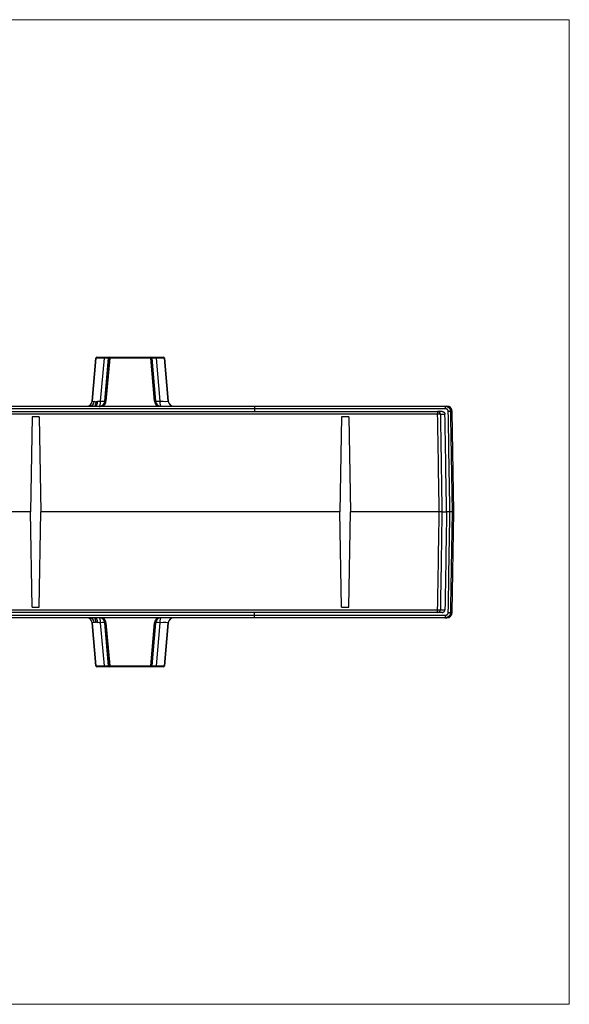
# Model space of a CAD drawing. Header units: millimetres. Extents: x 20 to 821, y 20 to 574.
# Tile 2 of 15: x 317 to 418, y 20 to 201. Entities that reach past the tile are written whole.
import ezdxf

# ---------------------------------------------------------------- set-up
doc = ezdxf.new("R2010")
doc.units = ezdxf.units.MM
doc.layers.add('1', color=7, linetype='Continuous', true_color=0xffffff)

msp = doc.modelspace()

# ---------------------------------------------------------------- linework, layer by layer
at = {"layer": '1', "color": 8, "linetype": 'Continuous', "lineweight": 18}
for p, q in [((418, 201.33), (221.5, 201.33)), ((418, 201.33), (418, 20)), ((221.5, 20), (418, 20))]:
    msp.add_line(p, q, dxfattribs=at)
at = {"layer": '1', "color": 18, "linetype": 'Continuous', "lineweight": 25}
for p, q in [((330.84, 138.98), (330.15, 131.08)), ((330.15, 131.08), (330.84, 138.98)), ((330.84, 138.98), (330.84, 138.98)), ((331.04, 139.17), (331.04, 139.17)), ((331.04, 139.17), (332.45, 139.17)), ((331.71, 131.06), (332.4, 138.99)), ((332.45, 139.17), (333.38, 139.17)), ((333.18, 138.98), (332.49, 131.08)), ((332.49, 131.08), (333.19, 138.98)), ((333.39, 138.97), (332.69, 131.06)), ((333.19, 138.98), (333.18, 138.98)), ((333.38, 139.17), (333.39, 139.17)), ((333.39, 139.17), (340.93, 139.17)), ((340.93, 138.97), (333.39, 138.97)), ((340.93, 139.17), (340.94, 139.17)), ((341.62, 131.06), (340.93, 138.97)), ((340.94, 139.17), (341.87, 139.17)), ((341.13, 138.98), (341.13, 138.98)), ((341.83, 131.08), (341.13, 138.98)), ((341.13, 138.98), (341.82, 131.08)), ((341.87, 139.17), (343.28, 139.17)), ((341.92, 138.99), (342.61, 131.06)), ((343.28, 139.17), (343.28, 139.17)), ((343.48, 138.98), (344.17, 131.08)), ((343.48, 138.98), (343.48, 138.98)), ((344.17, 131.08), (343.48, 138.98)), ((330.15, 131.08), (330.15, 131.08)), ((332.49, 131.08), (332.49, 131.08)), ((341.82, 131.08), (341.83, 131.08)), ((344.17, 131.08), (344.17, 131.08)), ((245.74, 129.17), (393.76, 129.17)), ((279.45, 130.17), (360.05, 130.17)), ((360.05, 129.67), (279.45, 129.67)), ((360.05, 130.17), (395.11, 130.17)), ((394.6, 129.17), (393.76, 129.17)), ((393.76, 129.17), (393.76, 128.68)), ((395.11, 130.17), (395.43, 130.17)), ((396.43, 129.18), (396.12, 129.18)), ((396.76, 110.67), (396.43, 129.18)), ((393.76, 128.68), (245.74, 128.68)), ((319.08, 128.18), (318.78, 110.67)), ((320.42, 128.18), (319.08, 128.18)), ((320.42, 128.18), (320.72, 110.67)), ((376.08, 128.18), (375.78, 110.67)), ((377.42, 128.18), (376.08, 128.18)), ((377.42, 128.18), (377.72, 110.67)), ((394.26, 128.68), (395.11, 128.68)), ((318.78, 110.67), (263.72, 110.67)), ((319.08, 93.15), (318.78, 110.67)), ((320.42, 93.15), (320.72, 110.67)), ((375.78, 110.67), (320.72, 110.67)), ((376.08, 93.15), (375.78, 110.67)), ((377.42, 93.15), (377.72, 110.67)), ((394.05, 110.67), (377.72, 110.67)), ((394.55, 110.67), (395.41, 110.67)), ((396.03, 110.67), (395.41, 110.67)), ((396.43, 92.15), (396.76, 110.67)), ((396.43, 110.67), (396.76, 110.67)), ((245.74, 92.66), (393.76, 92.66)), ((319.08, 93.15), (320.42, 93.15)), ((376.08, 93.15), (377.42, 93.15)), ((393.76, 92.17), (393.76, 92.66)), ((394.26, 92.66), (395.11, 92.66)), ((393.76, 92.17), (245.74, 92.17)), ((279.45, 91.67), (360.05, 91.67)), ((360.05, 91.17), (279.45, 91.17)), ((395.11, 91.17), (360.05, 91.17)), ((394.6, 92.17), (393.76, 92.17)), ((395.11, 91.17), (395.43, 91.17)), ((396.43, 92.15), (396.12, 92.15)), ((330.84, 82.35), (330.15, 90.25)), ((330.15, 90.25), (330.15, 90.25)), ((330.15, 90.25), (330.84, 82.35)), ((332.4, 82.35), (331.71, 90.27)), ((332.49, 90.25), (333.18, 82.35)), ((332.49, 90.25), (332.49, 90.25)), ((333.19, 82.35), (332.49, 90.25)), ((332.69, 90.27), (333.39, 82.36)), ((340.93, 82.36), (341.62, 90.27)), ((341.13, 82.35), (341.83, 90.25)), ((341.82, 90.25), (341.13, 82.35)), ((341.83, 90.25), (341.82, 90.25)), ((342.61, 90.27), (341.92, 82.35)), ((343.48, 82.35), (344.17, 90.25)), ((344.17, 90.25), (343.48, 82.35)), ((344.17, 90.25), (344.17, 90.25)), ((330.84, 82.35), (330.84, 82.35)), ((331.04, 82.17), (331.04, 82.17)), ((332.45, 82.17), (331.04, 82.17)), ((333.38, 82.17), (332.45, 82.17)), ((333.18, 82.35), (333.19, 82.35)), ((333.39, 82.17), (333.38, 82.17)), ((333.39, 82.36), (340.93, 82.36)), ((340.93, 82.17), (333.39, 82.17)), ((340.94, 82.17), (340.93, 82.17)), ((341.87, 82.17), (340.94, 82.17)), ((341.13, 82.35), (341.13, 82.35)), ((343.28, 82.17), (341.87, 82.17)), ((343.28, 82.17), (343.28, 82.17)), ((343.48, 82.35), (343.48, 82.35))]:
    msp.add_line(p, q, dxfattribs=at)
for centre, start, end in [((395.43, 129.17), 1, 90), ((395.43, 92.17), 270, 359)]:
    msp.add_arc(centre, 1, start, end, dxfattribs=at)
for centre, major_axis, ratio, start_param, end_param in [((331.04, 138.97), (0, -0.2), 1, 3.141593, 4.625123), ((331.04, 138.97), (0, -0.2), 1, 3.141593, 4.625123), ((332.85, 138.97), (2.01, -0.02), 0.008631, 1.793665, 3.140738), ((332.45, 138.97), (0, -0.2), 0.214625, 3.141593, 4.608525), ((332.18, 138.97), (-1.01, -0.02), 0.017179, 3.139964, 4.487037), ((333.38, 138.97), (0, -0.2), 1, 3.141593, 4.625123), ((333.39, 138.97), (0, -0.2), 1, 3.141593, 4.625123), ((333.39, 138.97), (-0.199, 0.017), 0.013822, 4.7146, 6.283011), ((333.39, 138.97), (0, 0.2), 0.000998, 0, 1.556834), ((340.93, 138.97), (0, 0.2), 1, 4.799655, 6.283185), ((340.93, 138.97), (0, -0.2), 0.000998, 3.141593, 4.698426), ((340.93, 138.97), (0.199, 0.017), 0.013996, 0.000175, 1.570574), ((340.94, 138.97), (0, -0.2), 1, 1.658063, 3.141593), ((342.14, 138.97), (1.01, -0.02), 0.017179, 1.796148, 3.143221), ((341.87, 138.97), (0, -0.2), 0.214625, 1.67466, 3.141593), ((341.47, 138.97), (-2.01, -0.02), 0.008631, 3.142448, 4.489521), ((343.28, 138.97), (0, -0.2), 1, 1.658063, 3.141593), ((343.28, 138.97), (0, -0.2), 1, 1.658063, 3.141593), ((329.15, 131.17), (0, -1), 1, 0, 1.48353), ((329.15, 131.17), (0, -1), 1, 0, 1.48353), ((329.72, 131.17), (0, -1), 0.808602, 0, 1.449185), ((332.16, 131.17), (-2.02, -0.09), 0.042686, 6.277749, 6.903965), ((330.72, 131.17), (0, -1), 0.474097, 0, 1.452831), ((332.16, 131.17), (-2.02, -0.09), 0.042686, 1.065366, 1.341637), ((331.5, 131.17), (0, -1), 1, 0, 1.48353), ((331.5, 131.17), (0, -1), 0.214625, 0, 1.466933), ((331.5, 131.17), (0.734, -0.679), 0.999997, 5.475033, 6.942001), ((331.5, 131.17), (0.996, -0.087), 0.086842, 4.935937, 6.28301), ((331.5, 131.17), (0.881, -0.815), 0.999998, 6.040473, 6.942521), ((332.69, 131.06), (-0.199, 0.017), 0.013822, 4.7146, 6.283011), ((341.62, 131.06), (0.199, 0.017), 0.013996, 0.000175, 1.570574), ((342.82, 131.17), (-0.82, -0.876), 0.999998, 5.552506, 6.454562), ((342.82, 131.17), (-0.684, -0.729), 0.999997, 5.553028, 7.036557), ((342.82, 131.17), (0.996, 0.087), 0.086842, 3.141768, 4.488841), ((342.82, 131.17), (0, -1), 1, 4.799655, 6.283185), ((342.15, 131.17), (2.02, -0.09), 0.042686, 4.941548, 6.288621), ((342.82, 131.17), (0, -1), 0.214625, 4.816253, 6.283185), ((345.17, 131.17), (0, -1), 1, 4.799655, 6.283185), ((345.17, 131.17), (0, -1), 1, 4.799655, 6.283185), ((331.52, 129.97), (-0.003, 0.2), 0.000767, 0.000003, 1.556819), ((393.76, 128.67), (0, 0.5), 0.997162, 4.729842, 6.283185), ((395.11, 129.67), (0, 0.5), 0.194601, 4.729815, 6.283185), ((395.62, 129.18), (0.5, 0.008), 0.014368, 0.039485, 1.371865), ((393.76, 128.67), (0.5, 0.008), 0.01745, 0.075362, 1.570514), ((393.76, 92.67), (0, 0.5), 0.997162, 3.141593, 4.694936), ((393.76, 92.67), (0.5, -0.008), 0.01745, 4.712671, 6.207824), ((329.15, 90.17), (0, 1), 1, 4.799655, 6.283185), ((329.15, 90.17), (0, 1), 1, 4.799655, 6.283185), ((329.72, 90.17), (0, 1), 0.808602, 4.834, 6.283185), ((330.72, 90.17), (0, 1), 0.473527, 4.830332, 6.283185), ((331.5, 90.17), (0, 1), 0.214625, 4.816253, 6.283185), ((331.5, 90.17), (0, 1), 1, 4.799655, 6.283185), ((331.5, 90.17), (-0.734, -0.679), 0.999997, 2.482777, 3.948324), ((331.5, 90.16), (-0.881, -0.815), 0.999998, 2.482257, 3.384324), ((342.82, 90.16), (0.82, -0.876), 0.999998, 2.970216, 3.872272), ((342.82, 90.17), (0.684, -0.729), 0.999997, 2.388221, 3.87175), ((342.82, 90.17), (0, -1), 1, 3.141593, 4.625123), ((342.82, 90.17), (0, -1), 0.214625, 3.141593, 4.608525), ((345.17, 90.17), (0, -1), 1, 3.141593, 4.625123), ((345.17, 90.17), (0, -1), 1, 3.141593, 4.625123), ((395.62, 92.16), (0.5, -0.008), 0.014251, 4.911295, 6.2437), ((332.16, 90.17), (2.02, -0.09), 0.042686, 2.520813, 3.147028), ((332.16, 90.17), (2.02, -0.09), 0.042686, 1.799955, 2.075584), ((331.5, 90.17), (-0.996, -0.087), 0.086842, 3.141768, 4.488841), ((332.69, 90.27), (-0.199, -0.017), 0.013822, 0.000175, 1.568585), ((341.62, 90.27), (0.199, -0.017), 0.013996, 4.712612, 6.283011), ((342.82, 90.17), (-0.996, 0.087), 0.086842, 4.935937, 6.28301), ((342.15, 90.17), (-2.02, -0.09), 0.042686, 3.136157, 4.48323), ((331.04, 82.37), (0, 0.2), 1, 1.658063, 3.141593), ((331.04, 82.37), (0, 0.2), 1, 1.658063, 3.141593), ((332.85, 82.37), (-2.01, -0.02), 0.008631, 0.000855, 1.347928), ((332.45, 82.37), (0, 0.2), 0.214625, 1.67466, 3.141593), ((332.18, 82.37), (1.01, -0.02), 0.017179, 4.93774, 6.284814), ((333.38, 82.37), (0, 0.2), 1, 1.658063, 3.141593), ((333.39, 82.37), (-0.199, -0.017), 0.013822, 0.000175, 1.568585), ((333.39, 82.37), (0, 0.2), 1, 1.658063, 3.141593), ((333.39, 82.37), (0, 0.2), 0.000998, 1.584759, 3.141593), ((340.93, 82.37), (0, -0.2), 0.000998, 4.726352, 6.283185), ((340.93, 82.37), (0.199, -0.017), 0.013996, 4.712612, 6.283011), ((340.93, 82.37), (0, 0.2), 1, 3.141593, 4.625123), ((340.94, 82.37), (0, 0.2), 1, 3.141593, 4.625123), ((342.14, 82.37), (-1.01, -0.02), 0.017179, 6.281557, 7.62863), ((341.87, 82.37), (0, 0.2), 0.214625, 3.141593, 4.608525), ((341.47, 82.37), (2.01, -0.02), 0.008631, 4.935257, 6.28233), ((343.28, 82.37), (0, 0.2), 1, 3.141593, 4.625123), ((343.28, 82.37), (0, 0.2), 1, 3.141593, 4.625123)]:
    msp.add_ellipse(centre, major_axis=major_axis, ratio=ratio, start_param=start_param, end_param=end_param, dxfattribs=at)
for points, knots in [([(330.53, 131.05), (330.55, 131.04), (330.58, 131.04), (330.63, 131.03), (330.65, 131.02), (330.69, 131), (330.7, 131), (330.73, 130.99), (330.74, 130.98), (330.78, 130.96), (330.81, 130.94), (330.84, 130.92)], [0, 0, 0, 0, 0.25, 0.25, 0.5, 0.5, 0.625, 0.625, 0.75, 0.75, 1, 1, 1, 1]), ([(330.84, 130.92), (330.84, 130.91), (330.83, 130.9), (330.83, 130.88), (330.83, 130.87), (330.83, 130.84), (330.83, 130.82), (330.82, 130.77), (330.81, 130.73), (330.79, 130.61), (330.78, 130.54), (330.74, 130.44), (330.73, 130.4), (330.71, 130.35), (330.7, 130.34), (330.69, 130.31), (330.68, 130.29), (330.66, 130.25), (330.65, 130.22), (330.63, 130.18), (330.62, 130.17), (330.62, 130.17)], [0, 0, 0, 0, 0.034331, 0.034331, 0.068662, 0.068662, 0.137325, 0.137325, 0.27465, 0.27465, 0.5493, 0.5493, 0.686625, 0.686625, 0.755287, 0.755287, 0.823949, 0.823949, 0.961274, 0.961274, 1, 1, 1, 1]), ([(330.84, 130.92), (330.85, 130.93), (330.86, 130.94), (330.89, 130.96), (330.9, 130.97), (330.94, 130.99), (330.97, 131), (331.02, 131.02), (331.03, 131.02), (331.06, 131.03), (331.08, 131.04), (331.13, 131.04), (331.16, 131.05), (331.19, 131.05)], [0, 0, 0, 0, 0.125, 0.125, 0.25, 0.25, 0.5, 0.5, 0.625, 0.625, 0.75, 0.75, 1, 1, 1, 1]), ([(395.21, 129.68), (395.14, 129.68), (394.99, 129.68), (394.78, 129.68), (394.56, 129.68), (394.35, 129.68), (394.13, 129.68), (393.92, 129.68), (393.7, 129.68), (393.48, 129.68), (393.27, 129.68), (393.05, 129.68), (392.84, 129.68), (392.62, 129.68), (392.41, 129.68), (392.19, 129.68), (391.97, 129.68), (391.76, 129.68), (391.54, 129.68), (391.32, 129.68), (391.11, 129.68), (390.89, 129.68), (390.68, 129.68), (390.46, 129.68), (390.24, 129.68), (390.03, 129.68), (389.81, 129.68), (389.59, 129.68), (389.38, 129.68), (389.16, 129.68), (388.94, 129.68), (388.73, 129.68), (388.51, 129.68), (388.29, 129.68), (388.08, 129.68), (387.86, 129.68), (387.64, 129.68), (387.42, 129.68), (387.21, 129.68), (386.99, 129.68), (386.77, 129.68), (386.56, 129.68), (386.34, 129.68), (386.12, 129.68), (385.9, 129.68), (385.69, 129.68), (385.47, 129.68), (385.25, 129.68), (385.03, 129.68), (384.82, 129.68), (384.6, 129.68), (384.38, 129.68), (384.16, 129.68), (383.95, 129.68), (383.73, 129.68), (383.51, 129.68), (383.29, 129.68), (383.07, 129.68), (382.86, 129.68), (382.64, 129.68), (382.42, 129.68), (382.2, 129.68), (381.98, 129.68), (381.77, 129.68), (381.55, 129.68), (381.33, 129.68), (381.11, 129.68), (380.89, 129.68), (380.67, 129.68), (380.46, 129.68), (380.24, 129.68), (380.02, 129.68), (379.8, 129.68), (379.58, 129.68), (379.36, 129.68), (379.15, 129.68), (378.93, 129.68), (378.71, 129.68), (378.49, 129.68), (378.27, 129.68), (378.05, 129.68), (377.83, 129.68), (377.62, 129.68), (377.4, 129.68), (377.18, 129.68), (376.96, 129.68), (376.74, 129.68), (376.52, 129.68), (376.3, 129.68), (376.08, 129.68), (375.86, 129.68), (375.65, 129.68), (375.43, 129.68), (375.21, 129.68), (374.99, 129.68), (374.77, 129.68), (374.55, 129.68), (374.33, 129.68), (374.11, 129.68), (373.89, 129.68), (373.67, 129.68), (373.45, 129.68), (373.23, 129.68), (373.02, 129.68), (372.8, 129.68), (372.58, 129.68), (372.36, 129.68), (372.14, 129.68), (371.92, 129.68), (371.7, 129.68), (371.48, 129.68), (371.26, 129.68), (371.04, 129.68), (370.82, 129.68), (370.6, 129.68), (370.38, 129.68), (370.16, 129.68), (369.94, 129.68), (369.72, 129.68), (369.5, 129.68), (369.28, 129.68), (369.07, 129.68), (368.85, 129.68), (368.63, 129.68), (368.41, 129.68), (368.19, 129.68), (367.97, 129.68), (367.75, 129.68), (367.53, 129.68), (367.31, 129.68), (367.09, 129.68), (366.87, 129.68), (366.65, 129.68), (366.43, 129.68), (366.21, 129.68), (365.99, 129.68), (365.77, 129.68), (365.55, 129.68), (365.33, 129.68), (365.11, 129.68), (364.89, 129.68), (364.67, 129.68), (364.45, 129.68), (364.23, 129.68), (364.01, 129.68), (363.79, 129.68), (363.57, 129.68), (363.35, 129.68), (363.13, 129.68), (362.91, 129.68), (362.69, 129.68), (362.47, 129.68), (362.25, 129.68), (362.03, 129.68), (361.81, 129.68), (361.59, 129.68), (361.37, 129.68), (361.15, 129.68), (360.93, 129.68), (360.71, 129.68), (360.49, 129.68), (360.27, 129.68), (360.12, 129.68), (360.05, 129.68)], [0, 0, 0, 0, 0.006204, 0.012408, 0.018612, 0.024816, 0.03102, 0.037225, 0.043429, 0.049634, 0.055838, 0.062043, 0.068248, 0.074453, 0.080658, 0.086863, 0.093068, 0.099273, 0.105479, 0.111684, 0.11789, 0.124095, 0.130301, 0.136507, 0.142713, 0.148919, 0.155125, 0.161331, 0.167537, 0.173744, 0.17995, 0.186157, 0.192363, 0.19857, 0.204777, 0.210984, 0.217191, 0.223398, 0.229605, 0.235812, 0.242019, 0.248227, 0.254434, 0.260642, 0.26685, 0.273058, 0.279266, 0.285474, 0.291682, 0.29789, 0.304098, 0.310306, 0.316515, 0.322723, 0.328932, 0.335141, 0.34135, 0.347558, 0.353767, 0.359977, 0.366186, 0.372395, 0.378604, 0.384814, 0.391023, 0.397233, 0.403443, 0.409652, 0.415862, 0.422072, 0.428282, 0.434493, 0.440703, 0.446913, 0.453124, 0.459334, 0.465545, 0.471756, 0.477966, 0.484177, 0.490388, 0.496599, 0.502811, 0.509022, 0.515233, 0.521445, 0.527656, 0.533868, 0.54008, 0.546291, 0.552503, 0.558715, 0.564927, 0.57114, 0.577352, 0.583564, 0.589777, 0.595989, 0.602202, 0.608414, 0.614627, 0.62084, 0.627053, 0.633266, 0.639479, 0.645693, 0.651906, 0.65812, 0.664333, 0.670547, 0.67676, 0.682974, 0.689188, 0.695402, 0.701616, 0.70783, 0.714045, 0.720259, 0.726474, 0.732688, 0.738903, 0.745118, 0.751332, 0.757547, 0.763762, 0.769977, 0.776193, 0.782408, 0.788623, 0.794839, 0.801054, 0.80727, 0.813486, 0.819701, 0.825917, 0.832133, 0.838349, 0.844566, 0.850782, 0.856998, 0.863215, 0.869431, 0.875648, 0.881865, 0.888081, 0.894298, 0.900515, 0.906733, 0.91295, 0.919167, 0.925384, 0.931602, 0.937819, 0.944037, 0.950255, 0.956473, 0.962691, 0.968909, 0.975127, 0.981345, 0.987563, 0.993782, 1, 1, 1, 1]), ([(394.6, 129.17), (394.64, 129.17), (394.67, 129.16), (394.71, 129.15), (394.73, 129.15), (394.76, 129.14), (394.78, 129.14), (394.82, 129.12), (394.85, 129.1), (394.89, 129.08), (394.9, 129.07), (394.93, 129.05), (394.94, 129.04), (394.98, 129), (395, 128.98), (395.02, 128.95), (395.03, 128.94), (395.03, 128.92), (395.04, 128.92), (395.05, 128.9), (395.06, 128.88), (395.08, 128.84), (395.09, 128.81), (395.1, 128.76), (395.1, 128.74), (395.1, 128.71), (395.11, 128.69), (395.11, 128.68)], [0, 0, 0, 0, 0.125, 0.125, 0.1875, 0.1875, 0.25, 0.25, 0.375, 0.375, 0.4375, 0.4375, 0.5, 0.5, 0.625, 0.625, 0.65625, 0.65625, 0.6875, 0.6875, 0.75, 0.75, 0.875, 0.875, 0.9375, 0.9375, 1, 1, 1, 1]), ([(395.11, 130.17), (395.12, 130.17), (395.13, 130.17), (395.14, 130.17), (395.16, 130.17), (395.18, 130.16), (395.19, 130.16), (395.21, 130.16), (395.22, 130.16), (395.24, 130.16), (395.26, 130.16), (395.27, 130.15), (395.29, 130.15), (395.3, 130.15), (395.32, 130.15), (395.33, 130.14), (395.35, 130.14), (395.36, 130.13), (395.38, 130.13), (395.39, 130.13), (395.41, 130.12), (395.42, 130.12), (395.44, 130.11), (395.45, 130.11), (395.46, 130.1), (395.48, 130.1), (395.49, 130.09), (395.51, 130.09), (395.52, 130.08), (395.53, 130.07), (395.55, 130.07), (395.56, 130.06), (395.57, 130.05), (395.59, 130.05), (395.6, 130.04), (395.61, 130.03), (395.62, 130.03), (395.64, 130.02), (395.65, 130.01), (395.66, 130), (395.67, 130), (395.68, 129.99), (395.7, 129.98), (395.71, 129.97), (395.72, 129.96), (395.73, 129.96), (395.74, 129.95), (395.75, 129.94), (395.76, 129.93), (395.77, 129.92), (395.78, 129.91), (395.79, 129.9), (395.8, 129.89), (395.81, 129.88), (395.82, 129.87), (395.83, 129.86), (395.84, 129.86), (395.85, 129.85), (395.86, 129.84), (395.87, 129.83), (395.88, 129.82), (395.88, 129.81), (395.89, 129.8), (395.9, 129.79), (395.91, 129.78), (395.92, 129.77), (395.92, 129.75), (395.93, 129.74), (395.94, 129.73), (395.95, 129.72), (395.95, 129.71), (395.96, 129.7), (395.97, 129.69), (395.97, 129.68), (395.98, 129.67), (395.98, 129.66), (395.99, 129.65), (396, 129.64), (396, 129.63), (396.01, 129.62), (396.01, 129.61), (396.02, 129.6), (396.02, 129.58), (396.03, 129.57), (396.03, 129.56), (396.04, 129.55), (396.04, 129.54), (396.05, 129.53), (396.05, 129.52), (396.05, 129.51), (396.06, 129.5), (396.06, 129.49), (396.07, 129.48), (396.07, 129.47), (396.07, 129.46), (396.08, 129.44), (396.08, 129.43), (396.08, 129.42), (396.08, 129.41), (396.09, 129.4), (396.09, 129.39), (396.09, 129.38), (396.09, 129.37), (396.1, 129.36), (396.1, 129.35), (396.1, 129.34), (396.1, 129.33), (396.1, 129.32), (396.11, 129.31), (396.11, 129.3), (396.11, 129.29), (396.11, 129.28), (396.11, 129.26), (396.11, 129.25), (396.11, 129.24), (396.11, 129.23), (396.11, 129.22), (396.11, 129.21), (396.11, 129.2), (396.12, 129.19), (396.12, 129.19), (396.12, 129.18)], [0, 0, 0, 0, 0.010465, 0.020896, 0.031291, 0.041651, 0.051975, 0.062265, 0.072519, 0.082739, 0.092923, 0.103072, 0.113185, 0.123264, 0.133307, 0.143316, 0.153289, 0.163227, 0.17313, 0.182998, 0.192831, 0.202628, 0.212391, 0.222118, 0.23181, 0.241468, 0.25109, 0.260677, 0.270229, 0.279746, 0.289228, 0.298675, 0.308087, 0.317463, 0.326805, 0.336112, 0.345383, 0.35462, 0.363822, 0.372988, 0.38212, 0.391217, 0.400278, 0.409305, 0.418297, 0.427253, 0.436175, 0.445062, 0.453914, 0.462731, 0.471513, 0.48026, 0.488972, 0.497649, 0.506292, 0.514899, 0.523472, 0.532009, 0.540512, 0.54898, 0.557413, 0.565812, 0.574175, 0.582504, 0.590797, 0.599056, 0.607281, 0.61547, 0.623624, 0.631744, 0.639829, 0.64788, 0.655895, 0.663876, 0.671822, 0.679733, 0.68761, 0.695452, 0.703259, 0.711032, 0.71877, 0.726473, 0.734141, 0.741775, 0.749375, 0.75694, 0.76447, 0.771965, 0.779426, 0.786853, 0.794244, 0.801602, 0.808924, 0.816213, 0.823466, 0.830686, 0.83787, 0.845021, 0.852137, 0.859218, 0.866265, 0.873278, 0.880256, 0.8872, 0.894109, 0.900984, 0.907825, 0.914631, 0.921404, 0.928142, 0.934845, 0.941514, 0.94815, 0.95475, 0.961317, 0.96785, 0.974348, 0.980812, 0.987242, 0.993638, 1, 1, 1, 1]), ([(395.71, 129.18), (395.71, 129.19), (395.71, 129.2), (395.71, 129.21), (395.71, 129.22), (395.71, 129.23), (395.71, 129.24), (395.71, 129.25), (395.71, 129.27), (395.7, 129.28), (395.7, 129.29), (395.7, 129.3), (395.7, 129.31), (395.69, 129.32), (395.69, 129.33), (395.69, 129.34), (395.68, 129.35), (395.68, 129.36), (395.67, 129.39), (395.65, 129.42), (395.63, 129.46), (395.59, 129.5), (395.56, 129.54), (395.51, 129.58), (395.46, 129.61), (395.41, 129.63), (395.38, 129.65), (395.36, 129.65), (395.34, 129.66), (395.32, 129.66), (395.29, 129.67), (395.27, 129.67), (395.25, 129.67), (395.23, 129.68), (395.22, 129.68), (395.21, 129.68)], [0, 0, 0, 0, 0.014991, 0.02991, 0.044767, 0.059569, 0.074324, 0.08904, 0.103726, 0.11839, 0.13304, 0.147684, 0.162332, 0.17699, 0.191669, 0.206375, 0.221117, 0.235904, 0.250743, 0.312968, 0.37493, 0.437255, 0.500555, 0.583379, 0.66614, 0.750214, 0.778066, 0.805781, 0.833407, 0.860992, 0.888585, 0.916234, 0.943988, 0.971894, 1, 1, 1, 1]), ([(394.26, 128.68), (394.27, 128.34), (394.27, 128.01), (394.3, 126.34), (394.32, 125.01), (394.41, 119.34), (394.48, 115), (394.55, 110.67)], [0, 0, 0, 0, 0.055513, 0.055513, 0.277564, 0.277564, 1, 1, 1, 1]), ([(394.55, 110.67), (394.55, 110.67), (394.54, 110.67), (394.53, 110.67), (394.53, 110.67), (394.52, 110.67), (394.51, 110.67), (394.49, 110.67), (394.47, 110.67), (394.45, 110.67), (394.44, 110.67), (394.42, 110.67), (394.4, 110.67), (394.37, 110.67), (394.35, 110.67), (394.31, 110.67), (394.29, 110.67), (394.26, 110.67), (394.25, 110.67), (394.21, 110.67), (394.18, 110.67), (394.13, 110.67), (394.12, 110.67), (394.08, 110.67), (394.07, 110.67), (394.05, 110.67)], [0, 0, 0, 0, 0.125, 0.125, 0.1875, 0.1875, 0.25, 0.25, 0.375, 0.375, 0.4375, 0.4375, 0.5, 0.5, 0.625, 0.625, 0.6875, 0.6875, 0.75, 0.75, 0.875, 0.875, 0.9375, 0.9375, 1, 1, 1, 1]), ([(394.55, 110.67), (394.55, 110.33), (394.54, 110), (394.51, 108.33), (394.49, 107), (394.4, 101.33), (394.33, 96.99), (394.26, 92.66)], [0, 0, 0, 0, 0.055513, 0.055513, 0.277564, 0.277564, 1, 1, 1, 1]), ([(396.43, 110.67), (396.43, 110.67), (396.42, 110.67), (396.4, 110.67), (396.38, 110.67), (396.37, 110.67), (396.34, 110.67), (396.33, 110.67), (396.3, 110.67), (396.29, 110.67), (396.27, 110.67), (396.26, 110.67), (396.23, 110.67), (396.21, 110.67), (396.17, 110.67), (396.16, 110.67), (396.13, 110.67), (396.12, 110.67), (396.08, 110.67), (396.06, 110.67), (396.03, 110.67)], [0, 0, 0, 0, 0.125, 0.25, 0.25, 0.375, 0.375, 0.5, 0.5, 0.5625, 0.5625, 0.625, 0.625, 0.75, 0.75, 0.8125, 0.8125, 0.875, 0.875, 1, 1, 1, 1]), ([(394.6, 92.17), (394.64, 92.17), (394.67, 92.17), (394.71, 92.18), (394.73, 92.18), (394.76, 92.19), (394.78, 92.2), (394.82, 92.22), (394.85, 92.23), (394.89, 92.26), (394.9, 92.27), (394.93, 92.29), (394.94, 92.3), (394.98, 92.33), (395, 92.35), (395.02, 92.39), (395.03, 92.39), (395.03, 92.41), (395.04, 92.42), (395.05, 92.44), (395.06, 92.45), (395.08, 92.5), (395.09, 92.53), (395.1, 92.58), (395.1, 92.59), (395.1, 92.62), (395.11, 92.64), (395.11, 92.66)], [0, 0, 0, 0, 0.125, 0.125, 0.1875, 0.1875, 0.25, 0.25, 0.375, 0.375, 0.4375, 0.4375, 0.5, 0.5, 0.625, 0.625, 0.65625, 0.65625, 0.6875, 0.6875, 0.75, 0.75, 0.875, 0.875, 0.9375, 0.9375, 1, 1, 1, 1]), ([(330.84, 90.41), (330.84, 90.42), (330.84, 90.43), (330.83, 90.45), (330.83, 90.46), (330.83, 90.49), (330.83, 90.51), (330.82, 90.57), (330.81, 90.61), (330.79, 90.72), (330.78, 90.79), (330.74, 90.9), (330.73, 90.93), (330.71, 91), (330.68, 91.05), (330.66, 91.1), (330.64, 91.12)], [0, 0, 0, 0, 0.037169, 0.037169, 0.074338, 0.074338, 0.148677, 0.148677, 0.297354, 0.297354, 0.594707, 0.594707, 0.743384, 0.743384, 0.892061, 1, 1, 1, 1]), ([(360.05, 91.66), (360.12, 91.66), (360.27, 91.66), (360.49, 91.66), (360.71, 91.66), (360.93, 91.66), (361.15, 91.66), (361.37, 91.66), (361.59, 91.66), (361.81, 91.66), (362.03, 91.66), (362.25, 91.66), (362.47, 91.66), (362.68, 91.66), (362.9, 91.66), (363.12, 91.66), (363.34, 91.66), (363.56, 91.66), (363.78, 91.66), (364, 91.66), (364.22, 91.66), (364.44, 91.66), (364.66, 91.66), (364.88, 91.66), (365.1, 91.66), (365.32, 91.66), (365.54, 91.66), (365.76, 91.66), (365.98, 91.66), (366.2, 91.66), (366.42, 91.66), (366.64, 91.66), (366.86, 91.66), (367.08, 91.66), (367.3, 91.66), (367.51, 91.66), (367.73, 91.66), (367.95, 91.66), (368.17, 91.66), (368.39, 91.66), (368.61, 91.66), (368.83, 91.66), (369.05, 91.66), (369.27, 91.66), (369.49, 91.66), (369.71, 91.66), (369.93, 91.66), (370.15, 91.66), (370.37, 91.66), (370.59, 91.66), (370.81, 91.66), (371.02, 91.66), (371.24, 91.66), (371.46, 91.66), (371.68, 91.66), (371.9, 91.66), (372.12, 91.66), (372.34, 91.66), (372.56, 91.66), (372.78, 91.66), (373, 91.66), (373.22, 91.66), (373.44, 91.66), (373.66, 91.66), (373.87, 91.66), (374.09, 91.66), (374.31, 91.66), (374.53, 91.66), (374.75, 91.66), (374.97, 91.66), (375.19, 91.66), (375.41, 91.66), (375.63, 91.66), (375.85, 91.66), (376.06, 91.66), (376.28, 91.66), (376.5, 91.66), (376.72, 91.66), (376.94, 91.66), (377.16, 91.66), (377.38, 91.66), (377.6, 91.66), (377.81, 91.66), (378.03, 91.66), (378.25, 91.66), (378.47, 91.66), (378.69, 91.66), (378.91, 91.66), (379.13, 91.66), (379.35, 91.66), (379.56, 91.66), (379.78, 91.66), (380, 91.66), (380.22, 91.66), (380.44, 91.66), (380.66, 91.66), (380.87, 91.66), (381.09, 91.66), (381.31, 91.66), (381.53, 91.66), (381.75, 91.66), (381.97, 91.66), (382.18, 91.66), (382.4, 91.66), (382.62, 91.66), (382.84, 91.66), (383.06, 91.66), (383.27, 91.66), (383.49, 91.66), (383.71, 91.66), (383.93, 91.66), (384.15, 91.66), (384.36, 91.66), (384.58, 91.66), (384.8, 91.66), (385.02, 91.66), (385.24, 91.66), (385.45, 91.66), (385.67, 91.66), (385.89, 91.66), (386.11, 91.66), (386.32, 91.66), (386.54, 91.66), (386.76, 91.66), (386.98, 91.66), (387.19, 91.66), (387.41, 91.66), (387.63, 91.66), (387.85, 91.66), (388.06, 91.66), (388.28, 91.66), (388.5, 91.66), (388.71, 91.66), (388.93, 91.66), (389.15, 91.66), (389.37, 91.66), (389.58, 91.66), (389.8, 91.66), (390.02, 91.66), (390.23, 91.66), (390.45, 91.66), (390.67, 91.66), (390.88, 91.66), (391.1, 91.66), (391.32, 91.66), (391.53, 91.66), (391.75, 91.66), (391.97, 91.66), (392.18, 91.66), (392.4, 91.66), (392.62, 91.66), (392.83, 91.66), (393.05, 91.66), (393.26, 91.66), (393.48, 91.66), (393.7, 91.66), (393.91, 91.66), (394.13, 91.66), (394.35, 91.66), (394.56, 91.66), (394.78, 91.66), (394.99, 91.66), (395.14, 91.66), (395.21, 91.66)], [0, 0, 0, 0, 0.006205, 0.01241, 0.018615, 0.02482, 0.031025, 0.037231, 0.043436, 0.049642, 0.055847, 0.062053, 0.068259, 0.074464, 0.08067, 0.086876, 0.093082, 0.099288, 0.105495, 0.111701, 0.117907, 0.124114, 0.13032, 0.136527, 0.142733, 0.14894, 0.155147, 0.161354, 0.167561, 0.173768, 0.179975, 0.186182, 0.192389, 0.198597, 0.204804, 0.211012, 0.217219, 0.223427, 0.229635, 0.235842, 0.24205, 0.248258, 0.254466, 0.260675, 0.266883, 0.273091, 0.279299, 0.285508, 0.291716, 0.297925, 0.304134, 0.310342, 0.316551, 0.32276, 0.328969, 0.335178, 0.341387, 0.347597, 0.353806, 0.360015, 0.366225, 0.372434, 0.378644, 0.384854, 0.391063, 0.397273, 0.403483, 0.409693, 0.415903, 0.422113, 0.428324, 0.434534, 0.440744, 0.446955, 0.453165, 0.459376, 0.465587, 0.471798, 0.478008, 0.484219, 0.49043, 0.496641, 0.502853, 0.509064, 0.515275, 0.521487, 0.527698, 0.53391, 0.540121, 0.546333, 0.552545, 0.558757, 0.564969, 0.571181, 0.577393, 0.583605, 0.589817, 0.59603, 0.602242, 0.608455, 0.614667, 0.62088, 0.627093, 0.633305, 0.639518, 0.645731, 0.651944, 0.658157, 0.664371, 0.670584, 0.676797, 0.683011, 0.689224, 0.695438, 0.701652, 0.707865, 0.714079, 0.720293, 0.726507, 0.732721, 0.738935, 0.745149, 0.751364, 0.757578, 0.763793, 0.770007, 0.776222, 0.782436, 0.788651, 0.794866, 0.801081, 0.807296, 0.813511, 0.819726, 0.825941, 0.832157, 0.838372, 0.844588, 0.850803, 0.857019, 0.863235, 0.86945, 0.875666, 0.881882, 0.888098, 0.894314, 0.90053, 0.906747, 0.912963, 0.919179, 0.925396, 0.931613, 0.937829, 0.944046, 0.950263, 0.95648, 0.962697, 0.968914, 0.975131, 0.981348, 0.987565, 0.993783, 1, 1, 1, 1]), ([(360.05, 91.17), (360.05, 91.17), (360.05, 91.17), (360.05, 91.18), (360.05, 91.19), (360.05, 91.22), (360.05, 91.23), (360.05, 91.27), (360.05, 91.29), (360.05, 91.33), (360.05, 91.36), (360.05, 91.41), (360.05, 91.44), (360.05, 91.5), (360.05, 91.53), (360.05, 91.6), (360.05, 91.63), (360.05, 91.66)], [0, 0, 0, 0, 0.125, 0.125, 0.25, 0.25, 0.375, 0.375, 0.5, 0.5, 0.625, 0.625, 0.75, 0.75, 0.875, 0.875, 1, 1, 1, 1]), ([(396.12, 92.15), (396.12, 92.14), (396.11, 92.13), (396.11, 92.12), (396.11, 92.1), (396.11, 92.09), (396.11, 92.07), (396.11, 92.05), (396.11, 92.04), (396.1, 92.02), (396.1, 92), (396.1, 91.99), (396.1, 91.97), (396.09, 91.95), (396.09, 91.94), (396.08, 91.92), (396.08, 91.9), (396.07, 91.88), (396.07, 91.87), (396.06, 91.85), (396.06, 91.83), (396.05, 91.82), (396.05, 91.8), (396.04, 91.78), (396.03, 91.76), (396.02, 91.75), (396.01, 91.73), (396.01, 91.71), (396, 91.7), (395.99, 91.68), (395.98, 91.66), (395.97, 91.65), (395.96, 91.63), (395.95, 91.61), (395.94, 91.6), (395.92, 91.58), (395.91, 91.56), (395.9, 91.55), (395.89, 91.53), (395.87, 91.51), (395.86, 91.5), (395.84, 91.48), (395.83, 91.47), (395.82, 91.45), (395.8, 91.44), (395.78, 91.42), (395.77, 91.41), (395.75, 91.4), (395.73, 91.38), (395.72, 91.37), (395.7, 91.35), (395.68, 91.34), (395.66, 91.33), (395.64, 91.32), (395.62, 91.31), (395.6, 91.29), (395.58, 91.28), (395.56, 91.27), (395.54, 91.26), (395.52, 91.25), (395.5, 91.24), (395.48, 91.23), (395.45, 91.23), (395.43, 91.22), (395.41, 91.21), (395.38, 91.2), (395.36, 91.2), (395.34, 91.19), (395.31, 91.19), (395.29, 91.18), (395.26, 91.18), (395.24, 91.17), (395.21, 91.17), (395.19, 91.17), (395.16, 91.17), (395.14, 91.17), (395.12, 91.17), (395.11, 91.17)], [0, 0, 0, 0, 0.010107, 0.0203, 0.030579, 0.040944, 0.051395, 0.061932, 0.072556, 0.083266, 0.094063, 0.104946, 0.115915, 0.126971, 0.138114, 0.149344, 0.16066, 0.172063, 0.183553, 0.19513, 0.206794, 0.218546, 0.230384, 0.242309, 0.254321, 0.266421, 0.278608, 0.290883, 0.303244, 0.315693, 0.32823, 0.340854, 0.353565, 0.366365, 0.379251, 0.392226, 0.405288, 0.418437, 0.431675, 0.445, 0.458413, 0.471914, 0.485503, 0.49918, 0.512944, 0.526797, 0.540738, 0.554766, 0.568883, 0.583088, 0.597381, 0.611762, 0.626231, 0.640788, 0.655434, 0.670168, 0.68499, 0.6999, 0.714899, 0.729986, 0.745161, 0.760425, 0.775777, 0.791218, 0.806747, 0.822364, 0.83807, 0.853864, 0.869747, 0.885719, 0.901779, 0.917928, 0.934165, 0.950491, 0.966905, 0.983408, 1, 1, 1, 1]), ([(395.21, 91.66), (395.21, 91.66), (395.22, 91.66), (395.23, 91.66), (395.24, 91.66), (395.25, 91.66), (395.27, 91.66), (395.28, 91.66), (395.29, 91.66), (395.3, 91.67), (395.31, 91.67), (395.32, 91.67), (395.33, 91.67), (395.34, 91.68), (395.35, 91.68), (395.37, 91.68), (395.38, 91.69), (395.39, 91.69), (395.42, 91.7), (395.49, 91.74), (395.55, 91.79), (395.59, 91.83), (395.62, 91.87), (395.65, 91.91), (395.67, 91.95), (395.68, 91.98), (395.69, 92), (395.69, 92.02), (395.7, 92.04), (395.71, 92.06), (395.71, 92.08), (395.71, 92.1), (395.71, 92.13), (395.71, 92.14), (395.71, 92.15)], [0, 0, 0, 0, 0.014894, 0.029727, 0.044508, 0.059243, 0.073939, 0.088603, 0.103242, 0.117863, 0.132474, 0.147082, 0.161694, 0.176317, 0.190958, 0.205625, 0.220324, 0.235063, 0.249849, 0.375126, 0.499347, 0.562472, 0.624746, 0.686785, 0.74921, 0.777143, 0.804928, 0.832621, 0.860278, 0.887956, 0.915712, 0.943601, 0.971679, 1, 1, 1, 1]), ([(330.84, 90.41), (330.82, 90.4), (330.81, 90.39), (330.78, 90.38), (330.77, 90.37), (330.73, 90.35), (330.7, 90.33), (330.65, 90.31), (330.63, 90.3), (330.59, 90.29), (330.58, 90.29), (330.55, 90.29), (330.54, 90.29), (330.53, 90.29)], [0, 0, 0, 0, 0.125, 0.125, 0.25, 0.25, 0.5, 0.5, 0.75, 0.75, 0.875, 0.875, 1, 1, 1, 1]), ([(331.19, 90.28), (331.16, 90.28), (331.13, 90.29), (331.06, 90.3), (331.03, 90.31), (330.99, 90.33), (330.98, 90.33), (330.95, 90.35), (330.93, 90.35), (330.89, 90.38), (330.86, 90.39), (330.84, 90.41)], [0, 0, 0, 0, 0.25, 0.25, 0.5, 0.5, 0.625, 0.625, 0.75, 0.75, 1, 1, 1, 1])]:
    msp.add_open_spline(points, degree=3, knots=knots, dxfattribs=at)
msp.add_rational_spline([(360.05, 130.17), (360.05, 130.16), (360.05, 129.68)], [0.998295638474, 0.714052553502, 1], degree=2, dxfattribs=at)
for points, degree in [([(360.05, 129.67), (360.05, 129.59), (360.05, 129.5), (360.05, 129.42)], 3), ([(360.05, 129.42), (360.05, 129.34), (360.05, 129.25), (360.05, 129.17)], 3), ([(396.03, 110.67), (395.92, 116.84), (395.82, 123.01), (395.71, 129.18)], 3), ([(396.12, 129.18), (396.22, 123.01), (396.32, 116.84), (396.43, 110.67)], 3), ([(394.05, 110.67), (393.96, 116.67), (393.86, 122.67), (393.76, 128.68)], 3), ([(395.41, 110.67), (395.31, 116.67), (395.21, 122.67), (395.11, 128.68)], 3), ([(393.76, 92.66), (393.86, 98.66), (393.96, 104.66), (394.05, 110.67)], 3), ([(395.41, 110.67), (395.31, 104.66), (395.21, 98.66), (395.11, 92.66)], 3), ([(395.71, 92.15), (395.82, 98.32), (395.92, 104.49), (396.03, 110.67)], 3), ([(396.43, 110.67), (396.32, 104.49), (396.22, 98.32), (396.12, 92.15)], 3), ([(396.43, 110.67), (396.43, 110.67), (396.43, 110.67), (396.43, 110.67)], 3), ([(360.05, 91.91), (360.05, 92.17)], 1), ([(360.05, 91.66), (360.05, 91.91)], 1), ([(395.11, 91.17), (395.16, 91.17), (395.21, 91.4), (395.21, 91.66)], 3)]:
    msp.add_open_spline(points, degree=degree, dxfattribs=at)

doc.saveas('drawing.dxf')
